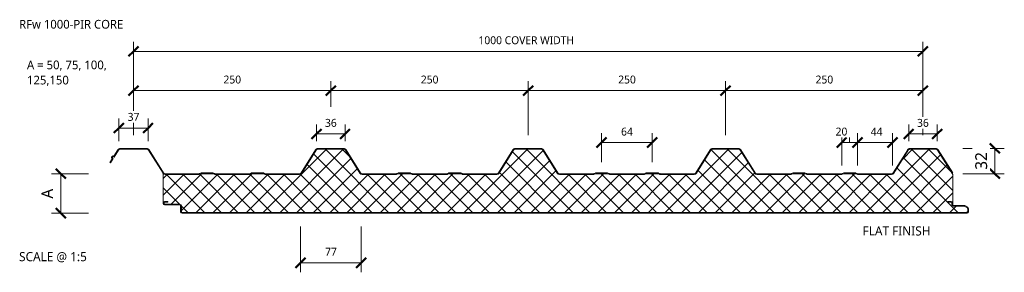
# Model space of a CAD drawing. Header units: millimetres. Extents: x -386 to 1316, y -299 to 2558.
# Tile 1 of 2: x -386 to 862, y 347 to 666. Entities that reach past the tile are written whole.
import ezdxf

# ---------------------------------------------------------------- set-up
doc = ezdxf.new("R2010")
doc.units = ezdxf.units.MM
for name, color, linetype, lineweight in [('A-ANNO-DIMS', 211, 'Continuous', 9), ('A-ANNO-DIMS-5', 211, 'Continuous', 9), ('A-DETL-GENF', 92, 'Continuous', 13), ('G-ANNO-TEXT', 231, 'Continuous', 9)]:
    doc.layers.add(name, color=color, linetype=linetype, lineweight=lineweight)
doc.styles.add('Yu Gothic', font='Yu Gothic.ttf', dxfattribs={"height": 11})
doc.styles.add('Yu Gothic_1', font='Yu Gothic.ttf', dxfattribs={"height": 11.5})
doc.styles.add('Yu Gothic_2', font='Yu Gothic.ttf', dxfattribs={"height": 15})
doc.styles.add('Yu Gothic_3', font='Yu Gothic.ttf', dxfattribs={"height": 10})
doc.styles.add('Yu Gothic_B', font='Yu Gothic.ttf', dxfattribs={"height": 11})
doc.dimstyles.new('Diagonal', dxfattribs={"dimscale": 304.8, "dimtxt": 11.609035, "dimasz": 0.04101, "dimexe": 0.03937, "dimexo": 0.024606, "dimgap": 0.024606, "dimtad": 1, "dimdec": 0, "dimzin": 0, "dimdsep": 46, "dimtxsty": 'Yu Gothic_3', "dimblk1": 'OBLIQUE', "dimblk2": 'OBLIQUE', "dimsah": 1, "dimcen": 0.09, "dimazin": 0, "dimtfac": 1, "dimtdec": 4, "dimtix": 1, "dimtmove": 0, "dimatfit": 3, "dimfxl": 1, "dimtvp": 1, "dimtfill": 1, "dimtolj": 1, "dimtzin": 0, "dimarcsym": 2})
doc.dimstyles.new('Diagonal_1', dxfattribs={"dimscale": 304.8, "dimtxt": 11.609035, "dimasz": 0.04101, "dimexe": 0.03937, "dimexo": 0.024606, "dimgap": 0.024606, "dimtad": 1, "dimdec": 0, "dimzin": 0, "dimdsep": 46, "dimtxsty": 'Yu Gothic_3', "dimblk1": 'OBLIQUE', "dimblk2": 'OBLIQUE', "dimsah": 1, "dimcen": 0.09, "dimazin": 0, "dimtfac": 1, "dimtdec": 4, "dimtix": 1, "dimtmove": 1, "dimatfit": 3, "dimfxl": 1, "dimtvp": 1, "dimtfill": 1, "dimtolj": 1, "dimtzin": 0, "dimarcsym": 2})
doc.dimstyles.new('Diagonal_2', dxfattribs={"dimscale": 304.8, "dimtxt": 17.413553, "dimasz": 0.04101, "dimexe": 0.03937, "dimexo": 0.024606, "dimgap": 0.024606, "dimtad": 1, "dimdec": 0, "dimzin": 0, "dimdsep": 46, "dimtxsty": 'Yu Gothic_2', "dimblk1": 'OBLIQUE', "dimblk2": 'OBLIQUE', "dimsah": 1, "dimcen": 0.09, "dimazin": 0, "dimtfac": 1, "dimtdec": 4, "dimtix": 1, "dimtmove": 0, "dimatfit": 3, "dimfxl": 1, "dimtvp": 1, "dimtfill": 1, "dimtolj": 1, "dimtzin": 0, "dimarcsym": 2})
doc.dimstyles.new('Diagonal_3', dxfattribs={"dimscale": 304.8, "dimtxt": 11.609035, "dimasz": 0.04101, "dimexe": 0.03937, "dimexo": 0.024606, "dimgap": 0.024606, "dimtad": 1, "dimdec": 0, "dimzin": 0, "dimdsep": 46, "dimtxsty": 'Yu Gothic_3', "dimblk1": 'OBLIQUE', "dimblk2": 'OBLIQUE', "dimsah": 1, "dimcen": 0.09, "dimazin": 0, "dimtfac": 1, "dimtdec": 4, "dimtix": 1, "dimtmove": 2, "dimatfit": 3, "dimfxl": 1, "dimtvp": 1, "dimtfill": 1, "dimtolj": 1, "dimtzin": 0, "dimarcsym": 2})

# ---------------------------------------------------------------- blocks, each defined once
blk = doc.blocks.new('Metecno RFw 1000 - FLAT FINISH1 - RFw 1000 50mm - FLAT 2-4904302-15 PANEL SIZE AND PROFILE')
at = {"layer": 'A-DETL-GENF'}
h = blk.add_hatch(color=256, dxfattribs=at)
h.paths.add_polyline_path([(1018.2, 0), (1018.7, 0.1), (1019.1, 0.2), (1019.5, 0.5), (1019.8, 1), (1019.9, 1.3), (1020, 1.8), (1020, 6), (1019.9, 6.5), (1019.8, 6.9), (1019.5, 7.2), (1019, 7.6), (1015, 9.8), (1014.8, 9.9), (1014.3, 10), (1000.9, 10), (1000.6, 10.2), (1000.4, 10.4), (1000.1, 10.7), (1000, 10.9), (1000, 11.2), (1000, 13.2), (999.9, 13.8), (999.6, 14.2), (999.5, 14.5), (999.1, 14.8), (998.7, 14.9), (998.2, 15), (994, 15), (994, 14), (998.4, 14), (998.8, 13.8), (999, 13.4), (999, 13.2), (999, 11.2), (999.1, 10.6), (999.3, 10.1), (999.6, 9.6), (1000.1, 9.3), (1000.6, 9.1), (1001.2, 9), (1014.5, 9), (1018.8, 6.5), (1019, 6.2), (1019, 6), (1019, 1.6), (1018.8, 1.2), (1018.4, 1), (1018.2, 1), (23.6, 1), (23.2, 1.2), (23, 1.6), (23, 1.8), (23, 9.3), (22.9, 9.9), (22.7, 10.4), (22.4, 10.9), (21.9, 11.2), (21.4, 11.4), (20.8, 11.5), (1.6, 11.5), (1.2, 11.7), (1, 12.1), (1, 12.3), (1, 13.4), (1.2, 13.8), (1.6, 14), (1.8, 14), (6, 14), (6, 15), (1.4, 14.9), (1.1, 14.9), (0.7, 14.6), (0.4, 14.3), (0.2, 13.9), (0, 13.5), (0, 13.2), (0, 12.3), (0.1, 11.7), (0.2, 11.4), (0.5, 11), (1, 10.7), (1.3, 10.6), (1.8, 10.5), (21.1, 10.5), (21.4, 10.3), (21.6, 10.1), (21.9, 9.8), (22, 9.6), (22, 9.3), (22, 1.8), (22.1, 1.2), (22.2, 0.9), (22.5, 0.5), (22.9, 0.2), (23.3, 0.1), (23.8, 0), (963.1, 0)])
h.paths.add_polyline_path([(422.7, 49), (423.6, 49.1), (424.4, 49.4), (425, 49.9), (425.6, 50.6), (443.8, 79.8), (444.2, 80.3), (444.8, 80.7), (445.4, 80.9), (446, 81), (478.7, 81), (479.4, 80.9), (480, 80.7), (480.5, 80.3), (480.9, 79.8), (499.2, 50.6), (499.7, 49.9), (500.4, 49.4), (501.2, 49.1), (502, 49), (544.8, 49), (545.6, 49.1), (546.3, 49.3), (548.1, 50), (562.7, 50), (564.5, 49.3), (565.2, 49.1), (566, 49), (608.8, 49), (609.6, 49.1), (610.3, 49.3), (612.1, 50), (626.7, 50), (628.5, 49.3), (629.2, 49.1), (630, 49), (672.7, 49), (673.6, 49.1), (674.4, 49.4), (675, 49.9), (675.6, 50.6), (693.8, 79.8), (694.2, 80.3), (694.8, 80.7), (695.4, 80.9), (696, 81), (728.7, 81), (729.4, 80.9), (730, 80.7), (730.5, 80.3), (730.9, 79.8), (749.2, 50.6), (749.7, 49.9), (750.4, 49.4), (751.2, 49.1), (752, 49), (794.8, 49), (795.6, 49.1), (796.3, 49.3), (798.1, 50), (812.7, 50), (814.5, 49.3), (815.2, 49.1), (816, 49), (858.8, 49), (859.6, 49.1), (860.3, 49.3), (862.1, 50), (876.7, 50), (878.5, 49.3), (879.2, 49.1), (880, 49), (922.7, 49), (923.6, 49.1), (924.4, 49.4), (925, 49.9), (925.6, 50.6), (943.8, 79.8), (944.2, 80.3), (944.8, 80.7), (945.4, 80.9), (946, 81), (978.7, 81), (979.4, 80.9), (980, 80.7), (980.5, 80.3), (980.9, 79.8), (999.2, 50.6), (1000, 51.1), (981.8, 80.3), (981.2, 81), (980.5, 81.5), (979.6, 81.9), (978.7, 82), (946, 82), (945.1, 81.9), (944.3, 81.5), (943.6, 81), (943, 80.3), (924.7, 51.1), (924.4, 50.7), (923.9, 50.3), (923.3, 50.1), (922.7, 50), (879.4, 50.1), (878.5, 50.4), (876.9, 50.9), (876.3, 51), (861.9, 50.9), (861.3, 50.8), (859.4, 50.1), (858.8, 50), (815.4, 50.1), (814.5, 50.4), (812.9, 50.9), (812.3, 51), (797.9, 50.9), (797.3, 50.8), (795.4, 50.1), (794.8, 50), (752, 50), (751.4, 50.1), (750.9, 50.3), (750.4, 50.7), (750, 51.1), (731.8, 80.3), (731.2, 81), (730.5, 81.5), (729.6, 81.9), (728.7, 82), (696, 82), (695.1, 81.9), (694.3, 81.5), (693.5, 80.9), (693, 80.3), (674.7, 51.1), (674.4, 50.7), (673.9, 50.3), (673.3, 50.1), (672.7, 50), (629.4, 50.1), (628.5, 50.4), (626.9, 50.9), (626.3, 51), (611.9, 50.9), (611.3, 50.8), (609.4, 50.1), (608.8, 50), (565.4, 50.1), (564.5, 50.4), (562.9, 50.9), (562.3, 51), (547.9, 50.9), (547.3, 50.8), (545.4, 50.1), (544.8, 50), (502, 50), (501.4, 50.1), (500.9, 50.3), (500.4, 50.7), (500, 51.1), (481.8, 80.3), (481.2, 81), (480.5, 81.5), (479.6, 81.9), (478.7, 82), (446, 82), (445.1, 81.9), (444.3, 81.5), (443.5, 80.9), (443, 80.3), (424.7, 51.1), (424.4, 50.7), (423.9, 50.3), (423.3, 50.1), (422.7, 50), (379.4, 50.1), (378.5, 50.4), (376.9, 50.9), (376.3, 51), (361.9, 50.9), (361.3, 50.8), (359.4, 50.1), (358.8, 50), (315.4, 50.1), (314.5, 50.4), (312.9, 50.9), (312.3, 51), (297.9, 50.9), (297.3, 50.8), (295.4, 50.1), (294.8, 50), (252, 50), (251.4, 50.1), (250.9, 50.3), (250.4, 50.7), (250, 51.1), (231.6, 80.5), (231.2, 81), (230.5, 81.5), (229.6, 81.9), (228.7, 82), (196, 82), (195.1, 81.9), (194.3, 81.5), (193.5, 81), (193, 80.3), (174.7, 51.1), (174.4, 50.7), (173.9, 50.3), (173.3, 50.1), (172.7, 50), (129.4, 50.1), (128.5, 50.4), (126.9, 50.9), (126.3, 51), (111.9, 50.9), (111.3, 50.8), (109.4, 50.1), (108.8, 50), (65.4, 50.1), (64.5, 50.4), (62.9, 50.9), (62.3, 51), (47.9, 50.9), (47.3, 50.8), (45.4, 50.1), (44.8, 50), (2.5, 50), (1.8, 50.1), (1.4, 50.3), (0.9, 50.7), (0.5, 51.1), (-17.7, 80.3), (-18.3, 81), (-19, 81.5), (-19.9, 81.9), (-20.8, 82), (-54.5, 82), (-55.4, 81.9), (-56.2, 81.5), (-56.9, 81), (-57.5, 80.3), (-62.5, 72.3), (-62.9, 72.5), (-63.3, 72.6), (-63.8, 72.6), (-64.2, 72.4), (-64.6, 72.2), (-64.9, 71.9), (-65.3, 71.2), (-65.5, 70.8), (-65.5, 70.3), (-65.4, 69.9), (-65.3, 69.5), (-65, 69.1), (-64.7, 68.9), (-67.5, 64.3), (-66.7, 63.8), (-63.3, 69.2), (-64.3, 69.8), (-64.5, 70.1), (-64.5, 70.5), (-64.4, 70.9), (-64.2, 71), (-64.1, 71.3), (-63.8, 71.5), (-63.4, 71.6), (-63.1, 71.5), (-62.2, 70.9), (-56.7, 79.8), (-56.3, 80.3), (-55.7, 80.7), (-55.1, 80.9), (-54.5, 81), (-20.8, 81), (-20.1, 80.9), (-19.5, 80.7), (-19, 80.3), (-18.6, 79.8), (-0.3, 50.6), (0.3, 49.8), (1, 49.4), (1.8, 49.1), (2.5, 49), (44.8, 49), (45.6, 49.1), (46.3, 49.3), (48.1, 50), (62.7, 50), (64.5, 49.3), (65.2, 49.1), (66, 49), (108.8, 49), (109.7, 49.1), (110.3, 49.3), (112.1, 50), (126.7, 50), (128.5, 49.3), (129.2, 49.1), (130, 49), (172.7, 49), (173.6, 49.1), (174.4, 49.4), (175, 49.9), (175.6, 50.6), (193.8, 79.8), (194.2, 80.3), (194.8, 80.7), (195.4, 80.9), (196, 81), (228.7, 81), (229.4, 80.9), (230, 80.7), (230.5, 80.3), (230.9, 79.8), (249.2, 50.6), (249.7, 49.9), (250.4, 49.4), (251.2, 49.1), (252, 49), (294.8, 49), (295.6, 49.1), (296.3, 49.3), (298.1, 50), (312.7, 50), (314.5, 49.3), (315.2, 49.1), (316, 49), (358.8, 49), (359.6, 49.1), (360.3, 49.3), (362.1, 50), (376.7, 50), (378.5, 49.3), (379.2, 49.1), (380, 49), (414.5, 49)])
h = blk.add_hatch(dxfattribs=at)
h.set_pattern_fill('FP_1', color=256, style=0, pattern_type=2)
h.set_pattern_definition([(45, (203.849, -421.215), (-10.6066, 10.6066), []), (135, (203.849, -421.215), (-10.6066, -10.6066), [])])
h.paths.add_polyline_path([(1018.2, 1), (1018.6, 1.1), (1018.9, 1.4), (1019, 1.8), (1019, 6), (1018.9, 6.4), (1018.6, 6.7), (1014.5, 9), (1001.2, 9), (1000.6, 9.1), (1000.1, 9.3), (999.6, 9.6), (999.3, 10.1), (999.1, 10.6), (999, 11.2), (999, 13.2), (998.9, 13.6), (998.6, 13.9), (998.2, 14), (994, 14), (994, 15), (998.2, 15), (998.7, 14.9), (999.3, 14.6), (999.5, 14.5), (999.8, 14.1), (999.9, 13.7), (1000, 13.2), (1000, 49.2), (980.9, 79.8), (980.5, 80.3), (980, 80.7), (979.4, 80.9), (978.7, 81), (946, 81), (945.4, 80.9), (944.8, 80.7), (944.2, 80.3), (943.8, 79.8), (925.6, 50.6), (925, 49.9), (924.4, 49.4), (923.6, 49.1), (922.7, 49), (880, 49), (879.2, 49.1), (878.5, 49.3), (876.7, 50), (862.1, 50), (860.3, 49.3), (859.6, 49.1), (858.8, 49), (816, 49), (815.2, 49.1), (814.5, 49.3), (812.7, 50), (798.1, 50), (796.3, 49.3), (795.6, 49.1), (794.8, 49), (752, 49), (751.2, 49.1), (750.4, 49.4), (749.7, 49.9), (749.2, 50.6), (730.9, 79.8), (730.5, 80.3), (730, 80.7), (729.4, 80.9), (728.7, 81), (696, 81), (695.4, 80.9), (694.8, 80.7), (694.2, 80.3), (693.8, 79.8), (675.6, 50.6), (675, 49.9), (674.4, 49.4), (673.6, 49.1), (672.7, 49), (630, 49), (629.2, 49.1), (628.5, 49.3), (626.7, 50), (612.1, 50), (610.3, 49.3), (609.6, 49.1), (608.8, 49), (566, 49), (565.2, 49.1), (564.5, 49.3), (562.7, 50), (548.1, 50), (546.3, 49.3), (545.6, 49.1), (544.8, 49), (502, 49), (501.2, 49.1), (500.4, 49.4), (499.7, 49.9), (499.2, 50.6), (480.9, 79.8), (480.5, 80.3), (480, 80.7), (479.4, 80.9), (478.7, 81), (446, 81), (445.4, 80.9), (444.8, 80.7), (444.2, 80.3), (443.8, 79.8), (425.6, 50.6), (425, 49.9), (424.4, 49.4), (423.6, 49.1), (422.7, 49), (380, 49), (379.2, 49.1), (378.5, 49.3), (376.7, 50), (362.1, 50), (360.3, 49.3), (359.6, 49.1), (358.8, 49), (316, 49), (315.2, 49.1), (314.5, 49.3), (312.7, 50), (298.1, 50), (296.3, 49.3), (295.6, 49.1), (294.8, 49), (252, 49), (251.2, 49.1), (250.4, 49.4), (249.7, 49.9), (249.2, 50.6), (230.9, 79.8), (230.5, 80.3), (230, 80.7), (229.4, 80.9), (228.7, 81), (196, 81), (195.4, 80.9), (194.8, 80.7), (194.2, 80.3), (193.8, 79.8), (175.6, 50.6), (175, 49.9), (174.4, 49.4), (173.6, 49.1), (172.7, 49), (130, 49), (129.2, 49.1), (128.5, 49.3), (126.7, 50), (112.1, 50), (109.7, 49.1), (109.6, 49.1), (108.8, 49), (66, 49), (65.2, 49.1), (64.5, 49.3), (62.7, 50), (48.1, 50), (46.3, 49.3), (45.6, 49.1), (44.8, 49), (2.5, 49), (1.8, 49.1), (1.1, 49.3), (0.5, 49.7), (0, 50.1), (0, 13.3), (0.1, 13.7), (0.3, 14.2), (0.7, 14.6), (0.9, 14.8), (1.3, 14.9), (1.8, 15), (6, 15), (6, 14), (1.6, 14), (1.2, 13.8), (1.1, 13.6), (1, 13.2), (1, 12.3), (1.1, 11.9), (1.4, 11.6), (1.8, 11.5), (20.8, 11.5), (21.4, 11.4), (21.9, 11.2), (22.4, 10.9), (22.7, 10.4), (22.9, 9.8), (23, 9.3), (23, 1.8), (23.1, 1.4), (23.4, 1.1), (23.8, 1), (1016.4, 1)])
for p, q in [((-57.5, 80.3), (-62.5, 72.3)), ((-62.2, 70.9), (-56.7, 79.8)), ((-20.8, 82), (-54.5, 82)), ((-54.5, 81), (-20.8, 81)), ((-18.6, 79.8), (-0.3, 50.6)), ((0.5, 51.1), (-17.7, 80.3)), ((193, 80.3), (174.7, 51.1)), ((193.8, 79.8), (175.6, 50.6)), ((228.7, 82), (196, 82)), ((228.7, 81), (196, 81)), ((249.2, 50.6), (230.9, 79.8)), ((250, 51.1), (231.8, 80.3)), ((443, 80.3), (424.7, 51.1)), ((443.8, 79.8), (425.6, 50.6)), ((478.7, 82), (446, 82)), ((478.7, 81), (446, 81)), ((499.2, 50.6), (480.9, 79.8)), ((500, 51.1), (481.8, 80.3)), ((693, 80.3), (674.7, 51.1)), ((693.8, 79.8), (675.6, 50.6)), ((728.7, 82), (696, 82)), ((728.7, 81), (696, 81)), ((749.2, 50.6), (730.9, 79.8)), ((750, 51.1), (731.8, 80.3)), ((943, 80.3), (924.7, 51.1)), ((943.8, 79.8), (925.6, 50.6)), ((978.7, 82), (946, 82)), ((978.7, 81), (946, 81)), ((1000, 49.2), (980.9, 79.8)), ((1000, 51.1), (981.8, 80.3)), ((-64.7, 68.9), (-67.5, 64.3)), ((-67.5, 64.3), (-66.7, 63.8)), ((-66.7, 63.8), (-63.3, 69.2)), ((-63.3, 69.2), (-64.1, 69.7)), ((-63.1, 71.5), (-62.2, 70.9)), ((0, 50.1), (0, 13.3)), ((44.8, 50), (2.5, 50)), ((47.3, 50.8), (45.9, 50.2)), ((48.1, 50), (46.3, 49.3)), ((62.7, 50), (48.1, 50)), ((62.3, 51), (48.5, 51)), ((64.5, 49.3), (62.7, 50)), ((64.8, 50.2), (63.4, 50.8)), ((108.8, 50), (66, 50)), ((111.3, 50.8), (109.9, 50.2)), ((112.1, 50), (110.3, 49.3)), ((126.7, 50), (112.1, 50)), ((126.3, 51), (112.5, 51)), ((128.5, 49.3), (126.7, 50)), ((128.8, 50.2), (127.4, 50.8)), ((172.7, 50), (130, 50)), ((294.8, 50), (252, 50)), ((297.3, 50.8), (295.9, 50.2)), ((298.1, 50), (296.3, 49.3)), ((312.7, 50), (298.1, 50)), ((312.3, 51), (298.5, 51)), ((314.5, 49.3), (312.7, 50)), ((314.8, 50.2), (313.4, 50.8)), ((358.8, 50), (316, 50)), ((361.3, 50.8), (359.9, 50.2)), ((362.1, 50), (360.3, 49.3)), ((376.7, 50), (362.1, 50)), ((376.3, 51), (362.5, 51)), ((378.5, 49.3), (376.7, 50)), ((378.8, 50.2), (377.4, 50.8)), ((422.7, 50), (380, 50)), ((544.8, 50), (502, 50)), ((547.3, 50.8), (545.9, 50.2)), ((548.1, 50), (546.3, 49.3)), ((562.7, 50), (548.1, 50)), ((562.3, 51), (548.5, 51)), ((564.5, 49.3), (562.7, 50)), ((564.8, 50.2), (563.4, 50.8)), ((608.8, 50), (566, 50)), ((611.3, 50.8), (609.9, 50.2)), ((612.1, 50), (610.3, 49.3)), ((626.7, 50), (612.1, 50)), ((626.3, 51), (612.5, 51)), ((628.5, 49.3), (626.7, 50)), ((628.8, 50.2), (627.4, 50.8)), ((672.7, 50), (630, 50)), ((794.8, 50), (752, 50)), ((797.3, 50.8), (795.9, 50.2)), ((798.1, 50), (796.3, 49.3)), ((812.7, 50), (798.1, 50)), ((812.3, 51), (798.5, 51)), ((814.5, 49.3), (812.7, 50)), ((814.8, 50.2), (813.4, 50.8)), ((858.8, 50), (816, 50)), ((861.3, 50.8), (859.9, 50.2)), ((862.1, 50), (860.3, 49.3)), ((876.7, 50), (862.1, 50)), ((876.3, 51), (862.5, 51)), ((878.5, 49.3), (876.7, 50)), ((878.8, 50.2), (877.4, 50.8)), ((922.7, 50), (880, 50)), ((999.2, 50.6), (1000, 51.1)), ((44.8, 49), (2.5, 49)), ((108.8, 49), (66, 49)), ((172.7, 49), (130, 49)), ((294.8, 49), (252, 49)), ((358.8, 49), (316, 49)), ((422.7, 49), (380, 49)), ((544.8, 49), (502, 49)), ((608.8, 49), (566, 49)), ((672.7, 49), (630, 49)), ((794.8, 49), (752, 49)), ((858.8, 49), (816, 49)), ((922.7, 49), (880, 49)), ((1000, 13.2), (1000, 49.2)), ((0, 13.2), (0, 12.3)), ((1, 13.2), (1, 12.3)), ((1.8, 15), (6, 15)), ((6, 14), (1.8, 14)), ((6, 15), (6, 14)), ((994, 14), (994, 15)), ((994, 15), (998.2, 15)), ((998.2, 14), (994, 14)), ((999, 11.2), (999, 13.2)), ((1000, 11.2), (1000, 13.2)), ((1.8, 11.5), (20.8, 11.5)), ((1.8, 10.5), (20.8, 10.5)), ((22, 9.3), (22, 1.8)), ((23, 9.3), (23, 1.8)), ((23.8, 1), (1018.2, 1)), ((23.8, 0), (1018.2, 0)), ((1014.3, 10), (1001.2, 10)), ((1014.5, 9), (1001.2, 9)), ((1018.6, 6.7), (1014.5, 9)), ((1019.1, 7.5), (1015.2, 9.8)), ((1019, 1.8), (1019, 6)), ((1020, 1.8), (1020, 6))]:
    blk.add_line(p, q, dxfattribs=at)
for centre, radius, start, end in [((-54.5, 78.4), 3.6, 90, 147.9946), ((-54.5, 78.4), 2.6, 90, 147.9946), ((-20.8, 78.4), 3.6, 32.0054, 90), ((-20.8, 78.4), 2.6, 32.0054, 90), ((196, 78.4), 3.6, 90, 147.9946), ((196, 78.4), 2.6, 90, 147.9946), ((228.7, 78.4), 3.6, 32.0054, 90), ((228.7, 78.4), 2.6, 32.0054, 90), ((446, 78.4), 3.6, 90, 147.9946), ((446, 78.4), 2.6, 90, 147.9946), ((478.7, 78.4), 3.6, 32.0054, 90), ((478.7, 78.4), 2.6, 32.0054, 90), ((696, 78.4), 3.6, 90, 147.9946), ((696, 78.4), 2.6, 90, 147.9946), ((728.7, 78.4), 3.6, 32.0054, 90), ((728.7, 78.4), 2.6, 32.0054, 90), ((946, 78.4), 3.6, 90, 147.9946), ((946, 78.4), 2.6, 90, 147.9946), ((978.7, 78.4), 3.6, 32.0054, 90), ((978.7, 78.4), 2.6, 32.0054, 90), ((-63.7, 70.4), 1.8, 140.8092, 238.0004), ((-63.5, 70.8), 1.8, 57.99, 155.1708), ((-63.7, 70.4), 0.8, 131.6552, 238.0004), ((-63.5, 70.8), 0.8, 57.9946, 164.3248), ((2.5, 52.4), 3.4, 212.0054, 222.1208), ((2.5, 52.4), 3.4, 221.7854, 270), ((2.5, 52.4), 2.4, 212.0054, 270), ((44.8, 53), 3, 270, 291.8014), ((48.5, 48), 3, 90, 111.8014), ((62.3, 48), 3, 68.1986, 90), ((66, 53), 3, 248.1986, 270), ((108.8, 53), 3, 270, 291.8014), ((112.5, 48), 3, 90, 111.8014), ((126.3, 48), 3, 68.1986, 90), ((130, 53), 3, 248.1986, 270), ((172.7, 52.4), 2.4, 270, 327.9946), ((172.7, 52.4), 3.4, 270, 327.9946), ((252, 52.4), 3.4, 212.0054, 270), ((252, 52.4), 2.4, 212.0054, 270), ((294.8, 53), 3, 270, 291.8014), ((298.5, 48), 3, 90, 111.8014), ((312.3, 48), 3, 68.1986, 90), ((316, 53), 3, 248.1986, 270), ((358.8, 53), 3, 270, 291.8014), ((362.5, 48), 3, 90, 111.8014), ((376.3, 48), 3, 68.1986, 90), ((380, 53), 3, 248.1986, 270), ((422.7, 52.4), 2.4, 270, 327.9946), ((422.7, 52.4), 3.4, 270, 327.9946), ((502, 52.4), 3.4, 212.0054, 270), ((502, 52.4), 2.4, 212.0054, 270), ((544.8, 53), 3, 270, 291.8014), ((548.5, 48), 3, 90, 111.8014), ((562.3, 48), 3, 68.1986, 90), ((566, 53), 3, 248.1986, 270), ((608.8, 53), 3, 270, 291.8014), ((612.5, 48), 3, 90, 111.8014), ((626.3, 48), 3, 68.1986, 90), ((630, 53), 3, 248.1986, 270), ((672.7, 52.4), 2.4, 270, 327.9946), ((672.7, 52.4), 3.4, 270, 327.9946), ((752, 52.4), 3.4, 212.0054, 270), ((752, 52.4), 2.4, 212.0054, 270), ((794.8, 53), 3, 270, 291.8014), ((798.5, 48), 3, 90, 111.8014), ((812.3, 48), 3, 68.1986, 90), ((816, 53), 3, 248.1986, 270), ((858.8, 53), 3, 270, 291.8014), ((862.5, 48), 3, 90, 111.8014), ((876.3, 48), 3, 68.1986, 90), ((880, 53), 3, 248.1986, 270), ((922.7, 52.4), 2.4, 270, 327.9946), ((922.7, 52.4), 3.4, 270, 327.9946), ((44.8, 53), 4, 270, 291.8014), ((66, 53), 4, 248.1986, 270), ((108.8, 53), 4, 270, 291.8014), ((130, 53), 4, 248.1986, 270), ((294.8, 53), 4, 270, 291.8014), ((316, 53), 4, 248.1986, 270), ((358.8, 53), 4, 270, 291.8014), ((380, 53), 4, 248.1986, 270), ((544.8, 53), 4, 270, 291.8014), ((566, 53), 4, 248.1986, 270), ((608.8, 53), 4, 270, 291.8014), ((630, 53), 4, 248.1986, 270), ((794.8, 53), 4, 270, 291.8014), ((816, 53), 4, 248.1986, 270), ((858.8, 53), 4, 270, 291.8014), ((880, 53), 4, 248.1986, 270), ((1.8, 13.2), 1.8, 90, 176.836), ((1.8, 13.2), 1.8, 176.8012, 180), ((1.8, 13.2), 0.8, 90, 180), ((1.8, 13.2), 0.8, 150, 180), ((998.2, 13.2), 1.8, 0, 90), ((998.2, 13.2), 0.8, 360, 90), ((998.2, 13.2), 0.8, 360, 30), ((1.8, 12.3), 1.8, 180, 270), ((1.8, 12.3), 0.8, 180, 210), ((1.8, 12.3), 0.8, 180, 270), ((20.8, 9.3), 2.2, 360, 90), ((20.8, 9.3), 1.2, 360, 90), ((23.8, 1.8), 1.8, 180, 270), ((23.8, 1.8), 0.8, 180, 210), ((23.8, 1.8), 0.8, 180, 270), ((1001.2, 11.2), 2.2, 180, 270), ((1001.2, 11.2), 1.2, 180, 270), ((1014.3, 8.2), 1.8, 60, 90), ((1018.2, 1.8), 1.8, 270, 0), ((1018.2, 1.8), 0.8, 270, 0), ((1018.2, 6), 0.8, 360, 60), ((1018.2, 6), 0.8, 360, 30), ((1018.2, 1.8), 0.8, 330, 0), ((1018.2, 6), 1.8, 0, 60)]:
    blk.add_arc(centre, radius, start, end, dxfattribs=at)
blk = doc.blocks.new('DIMBLOCK1-15 PANEL SIZE AND PROFILE')
at = {"layer": 'A-ANNO-DIMS-5', "lineweight": 50}
for p, q in [((-333.5, 471.2), (-339.7, 477.5)), ((-333.5, 471.2), (-327.2, 465)), ((-333.5, 421.2), (-339.7, 427.5)), ((-333.5, 421.2), (-327.2, 415))]:
    blk.add_line(p, q, dxfattribs=at)
at = {"layer": 'A-ANNO-DIMS-5'}
for p, q in [((-333.5, 471.2), (-345.5, 471.2)), ((-333.5, 421.2), (-333.5, 471.2)), ((-333.5, 471.2), (-298.6, 471.2)), ((-333.5, 421.2), (-345.5, 421.2)), ((-333.5, 421.2), (-298.6, 421.2))]:
    blk.add_line(p, q, dxfattribs=at)
at = {"layer": 'A-ANNO-DIMS-5', "color": 0, "insert": (-358.3, 439.7), "char_height": 15, "width": 15.672, "attachment_point": 1, "rotation": 90, "line_spacing_factor": 1.024327, "style": 'Yu Gothic_2', "bg_fill": 3, "box_fill_scale": 1.25, "bg_fill_color": 256, "bg_fill_true_color": 13158600, "bg_fill_transparency": 0}
blk.add_mtext('A', dxfattribs=at)
blk = doc.blocks.new('_Oblique')
at = {"color": 0, "linetype": 'ByBlock', "lineweight": -2}
blk.add_line((-0.5, -0.5), (0.5, 0.5), dxfattribs=at)
blk = doc.blocks.new('DIMBLOCK2-15 PANEL SIZE AND PROFILE')
at = {"layer": 'A-ANNO-DIMS-5'}
for p, q in [((849.6, 503.2), (809, 503.2)), ((849.6, 503.2), (849.6, 471.2)), ((849.6, 503.2), (861.6, 503.2)), ((849.6, 471.2), (809, 471.2)), ((849.6, 471.2), (861.6, 471.2))]:
    blk.add_line(p, q, dxfattribs=at)
at = {"layer": 'A-ANNO-DIMS-5', "lineweight": 50}
for p, q in [((849.6, 503.2), (843.4, 509.5)), ((849.6, 503.2), (855.9, 497)), ((849.6, 471.2), (843.4, 477.5)), ((849.6, 471.2), (855.9, 465))]:
    blk.add_line(p, q, dxfattribs=at)
at = {"layer": 'A-ANNO-DIMS-5', "color": 0, "insert": (824.8, 476.2), "char_height": 15, "width": 26.428, "attachment_point": 1, "rotation": 90, "line_spacing_factor": 1.024327, "style": 'Yu Gothic_2', "bg_fill": 3, "box_fill_scale": 1.25, "bg_fill_color": 256, "bg_fill_true_color": 13158600, "bg_fill_transparency": 0}
blk.add_mtext('32', dxfattribs=at)
blk = doc.blocks.new('DIMBLOCK3-15 PANEL SIZE AND PROFILE')
at = {"layer": 'A-ANNO-DIMS-5'}
for p, q in [((-241.5, 625.9), (-241.5, 637.9)), ((758.5, 625.9), (758.5, 637.9)), ((-241.5, 625.9), (758.5, 625.9)), ((-241.5, 625.9), (-241.5, 519.9)), ((758.5, 625.9), (758.5, 519.9))]:
    blk.add_line(p, q, dxfattribs=at)
at = {"layer": 'A-ANNO-DIMS-5', "lineweight": 50}
for p, q in [((-241.5, 625.9), (-247.8, 619.7)), ((-241.5, 625.9), (-235.3, 632.2)), ((758.5, 625.9), (752.2, 619.7)), ((758.5, 625.9), (764.7, 632.2))]:
    blk.add_line(p, q, dxfattribs=at)
at = {"layer": 'A-ANNO-DIMS-5', "color": 0, "insert": (195.5, 645), "char_height": 10, "width": 151.191, "attachment_point": 1, "line_spacing_factor": 1.024327, "style": 'Yu Gothic_3', "bg_fill": 3, "box_fill_scale": 1.25, "bg_fill_color": 256, "bg_fill_true_color": 13158600, "bg_fill_transparency": 0}
blk.add_mtext('1000 COVER WIDTH', dxfattribs=at)
blk = doc.blocks.new('DIMBLOCK4-15 PANEL SIZE AND PROFILE')
at = {"layer": 'A-ANNO-DIMS-5'}
for p, q in [((-241.5, 576.3), (-241.5, 588.3)), ((8.5, 576.3), (8.5, 588.3)), ((-241.5, 576.3), (8.5, 576.3)), ((-241.5, 576.3), (-241.5, 560.9)), ((8.5, 576.3), (8.5, 555.6))]:
    blk.add_line(p, q, dxfattribs=at)
at = {"layer": 'A-ANNO-DIMS-5', "lineweight": 50}
for p, q in [((-241.5, 576.3), (-247.8, 570)), ((-241.5, 576.3), (-235.3, 582.5)), ((8.5, 576.3), (2.2, 570)), ((8.5, 576.3), (14.7, 582.5))]:
    blk.add_line(p, q, dxfattribs=at)
at = {"layer": 'A-ANNO-DIMS-5', "color": 0, "insert": (-127.5, 595.3), "char_height": 10, "width": 26.428, "attachment_point": 1, "line_spacing_factor": 1.024327, "style": 'Yu Gothic_3', "bg_fill": 3, "box_fill_scale": 1.25, "bg_fill_color": 256, "bg_fill_true_color": 13158600, "bg_fill_transparency": 0}
blk.add_mtext('250', dxfattribs=at)
blk = doc.blocks.new('DIMBLOCK5-15 PANEL SIZE AND PROFILE')
at = {"layer": 'A-ANNO-DIMS-5'}
for p, q in [((8.5, 576.3), (8.5, 588.3)), ((258.5, 576.3), (258.5, 588.3)), ((8.5, 576.3), (258.5, 576.3)), ((8.5, 576.3), (8.5, 555.6)), ((258.5, 576.3), (258.5, 519.9))]:
    blk.add_line(p, q, dxfattribs=at)
at = {"layer": 'A-ANNO-DIMS-5', "lineweight": 50}
for p, q in [((8.5, 576.3), (2.2, 570)), ((8.5, 576.3), (14.7, 582.5)), ((258.5, 576.3), (252.2, 570)), ((258.5, 576.3), (264.7, 582.5))]:
    blk.add_line(p, q, dxfattribs=at)
at = {"layer": 'A-ANNO-DIMS-5', "color": 0, "insert": (122.5, 595.3), "char_height": 10, "width": 26.428, "attachment_point": 1, "line_spacing_factor": 1.024327, "style": 'Yu Gothic_3', "bg_fill": 3, "box_fill_scale": 1.25, "bg_fill_color": 256, "bg_fill_true_color": 13158600, "bg_fill_transparency": 0}
blk.add_mtext('250', dxfattribs=at)
blk = doc.blocks.new('DIMBLOCK6-15 PANEL SIZE AND PROFILE')
at = {"layer": 'A-ANNO-DIMS-5'}
for p, q in [((258.5, 576.3), (258.5, 588.3)), ((508.5, 576.3), (508.5, 588.3)), ((258.5, 576.3), (508.5, 576.3)), ((258.5, 576.3), (258.5, 519.9)), ((508.5, 576.3), (508.5, 519.9))]:
    blk.add_line(p, q, dxfattribs=at)
at = {"layer": 'A-ANNO-DIMS-5', "lineweight": 50}
for p, q in [((258.5, 576.3), (252.2, 570)), ((258.5, 576.3), (264.7, 582.5)), ((508.5, 576.3), (502.2, 570)), ((508.5, 576.3), (514.7, 582.5))]:
    blk.add_line(p, q, dxfattribs=at)
at = {"layer": 'A-ANNO-DIMS-5', "color": 0, "insert": (372.5, 595.3), "char_height": 10, "width": 26.428, "attachment_point": 1, "line_spacing_factor": 1.024327, "style": 'Yu Gothic_3', "bg_fill": 3, "box_fill_scale": 1.25, "bg_fill_color": 256, "bg_fill_true_color": 13158600, "bg_fill_transparency": 0}
blk.add_mtext('250', dxfattribs=at)
blk = doc.blocks.new('DIMBLOCK7-15 PANEL SIZE AND PROFILE')
at = {"layer": 'A-ANNO-DIMS-5'}
for p, q in [((508.5, 576.3), (508.5, 588.3)), ((758.5, 576.3), (758.5, 588.3)), ((508.5, 576.3), (758.5, 576.3)), ((508.5, 576.3), (508.5, 519.9)), ((758.5, 576.3), (758.5, 519.9))]:
    blk.add_line(p, q, dxfattribs=at)
at = {"layer": 'A-ANNO-DIMS-5', "lineweight": 50}
for p, q in [((508.5, 576.3), (502.2, 570)), ((508.5, 576.3), (514.7, 582.5)), ((758.5, 576.3), (752.2, 570)), ((758.5, 576.3), (764.7, 582.5))]:
    blk.add_line(p, q, dxfattribs=at)
at = {"layer": 'A-ANNO-DIMS-5', "color": 0, "insert": (622.5, 595.3), "char_height": 10, "width": 26.428, "attachment_point": 1, "line_spacing_factor": 1.024327, "style": 'Yu Gothic_3', "bg_fill": 3, "box_fill_scale": 1.25, "bg_fill_color": 256, "bg_fill_true_color": 13158600, "bg_fill_transparency": 0}
blk.add_mtext('250', dxfattribs=at)
blk = doc.blocks.new('DIMBLOCK8-15 PANEL SIZE AND PROFILE')
at = {"layer": 'A-ANNO-DIMS-5'}
for p, q in [((-30, 358.6), (-30, 404.4)), ((47, 358.6), (47, 404.4)), ((-30, 358.6), (47, 358.6)), ((-30, 358.6), (-30, 346.6)), ((47, 358.6), (47, 346.6))]:
    blk.add_line(p, q, dxfattribs=at)
at = {"layer": 'A-ANNO-DIMS-5', "lineweight": 50}
for p, q in [((-30, 358.6), (-23.8, 364.8)), ((47, 358.6), (53.2, 364.8)), ((-30, 358.6), (-36.3, 352.3)), ((47, 358.6), (40.7, 352.3))]:
    blk.add_line(p, q, dxfattribs=at)
at = {"layer": 'A-ANNO-DIMS-5', "color": 0, "insert": (1.2, 377.6), "char_height": 10, "width": 17.618, "attachment_point": 1, "line_spacing_factor": 1.024327, "style": 'Yu Gothic_3', "bg_fill": 3, "box_fill_scale": 1.25, "bg_fill_color": 256, "bg_fill_true_color": 13158600, "bg_fill_transparency": 0}
blk.add_mtext('77', dxfattribs=at)
blk = doc.blocks.new('DIMBLOCK9-15 PANEL SIZE AND PROFILE')
at = {"layer": 'A-ANNO-DIMS-5'}
for p, q in [((655.6, 510.5), (655.6, 522.5)), ((675.6, 510.5), (675.6, 522.5)), ((655.6, 510.5), (675.6, 510.5)), ((655.6, 510.5), (655.6, 481.4)), ((675.6, 510.5), (675.6, 481.4))]:
    blk.add_line(p, q, dxfattribs=at)
at = {"layer": 'A-ANNO-DIMS-5', "lineweight": 50}
for p, q in [((655.6, 510.5), (661.9, 516.8)), ((675.6, 510.5), (681.9, 516.8)), ((655.6, 510.5), (649.4, 504.3)), ((675.6, 510.5), (669.4, 504.3))]:
    blk.add_line(p, q, dxfattribs=at)
at = {"layer": 'A-ANNO-DIMS-5'}
blk.add_ellipse((662.6, 510.5), major_axis=(0, 16), ratio=0.187228, start_param=4.712389, end_param=6.283185, dxfattribs=at)
at = {"layer": 'A-ANNO-DIMS-5', "color": 0, "insert": (647.9, 529.5), "char_height": 10, "width": 17.618, "attachment_point": 1, "line_spacing_factor": 1.024327, "style": 'Yu Gothic_3', "bg_fill": 3, "box_fill_scale": 1.25, "bg_fill_color": 256, "bg_fill_true_color": 13158600, "bg_fill_transparency": 0}
blk.add_mtext('20', dxfattribs=at)
blk = doc.blocks.new('DIMBLOCK10-15 PANEL SIZE AND PROFILE')
at = {"layer": 'A-ANNO-DIMS-5'}
for p, q in [((351.5, 510.5), (351.5, 522.5)), ((415.5, 510.5), (415.5, 522.5)), ((351.5, 510.5), (415.5, 510.5)), ((351.5, 510.5), (351.5, 486)), ((415.5, 510.5), (415.5, 486))]:
    blk.add_line(p, q, dxfattribs=at)
at = {"layer": 'A-ANNO-DIMS-5', "lineweight": 50}
for p, q in [((351.5, 510.5), (357.7, 516.8)), ((415.5, 510.5), (421.7, 516.8)), ((351.5, 510.5), (345.2, 504.3)), ((415.5, 510.5), (409.2, 504.3))]:
    blk.add_line(p, q, dxfattribs=at)
at = {"layer": 'A-ANNO-DIMS-5', "color": 0, "insert": (376.2, 529.5), "char_height": 10, "width": 17.618, "attachment_point": 1, "line_spacing_factor": 1.024327, "style": 'Yu Gothic_3', "bg_fill": 3, "box_fill_scale": 1.25, "bg_fill_color": 256, "bg_fill_true_color": 13158600, "bg_fill_transparency": 0}
blk.add_mtext('64', dxfattribs=at)
blk = doc.blocks.new('DIMBLOCK11-15 PANEL SIZE AND PROFILE')
at = {"layer": 'A-ANNO-DIMS-5'}
for p, q in [((-260, 529), (-260, 541)), ((-223, 529), (-223, 541)), ((-260, 529), (-223, 529)), ((-260, 529), (-260, 512.5)), ((-223, 529), (-223, 512.5))]:
    blk.add_line(p, q, dxfattribs=at)
at = {"layer": 'A-ANNO-DIMS-5', "lineweight": 50}
for p, q in [((-260, 529), (-266.3, 522.8)), ((-260, 529), (-253.8, 535.3)), ((-223, 529), (-229.3, 522.8)), ((-223, 529), (-216.8, 535.3))]:
    blk.add_line(p, q, dxfattribs=at)
at = {"layer": 'A-ANNO-DIMS-5', "color": 0, "insert": (-248.9, 548.1), "char_height": 10, "width": 17.618, "attachment_point": 1, "line_spacing_factor": 1.024327, "style": 'Yu Gothic_3', "bg_fill": 3, "box_fill_scale": 1.25, "bg_fill_color": 256, "bg_fill_true_color": 13158600, "bg_fill_transparency": 0}
blk.add_mtext('37', dxfattribs=at)
blk = doc.blocks.new('DIMBLOCK12-15 PANEL SIZE AND PROFILE')
at = {"layer": 'A-ANNO-DIMS-5'}
for p, q in [((-9.5, 521.5), (-9.5, 533.5)), ((26.5, 521.5), (26.5, 533.5)), ((-9.5, 521.5), (26.5, 521.5)), ((-9.5, 521.5), (-9.5, 512.5)), ((26.5, 521.5), (26.5, 512.5))]:
    blk.add_line(p, q, dxfattribs=at)
at = {"layer": 'A-ANNO-DIMS-5', "lineweight": 50}
for p, q in [((-9.5, 521.5), (-3.3, 527.7)), ((26.5, 521.5), (32.7, 527.7)), ((-9.5, 521.5), (-15.8, 515.2)), ((26.5, 521.5), (20.2, 515.2))]:
    blk.add_line(p, q, dxfattribs=at)
at = {"layer": 'A-ANNO-DIMS-5', "color": 0, "insert": (1.1, 540.5), "char_height": 10, "width": 17.618, "attachment_point": 1, "line_spacing_factor": 1.024327, "style": 'Yu Gothic_3', "bg_fill": 3, "box_fill_scale": 1.25, "bg_fill_color": 256, "bg_fill_true_color": 13158600, "bg_fill_transparency": 0}
blk.add_mtext('36', dxfattribs=at)
blk = doc.blocks.new('DIMBLOCK13-15 PANEL SIZE AND PROFILE')
at = {"layer": 'A-ANNO-DIMS-5'}
for p, q in [((675.6, 510.5), (675.6, 522.5)), ((720, 510.5), (720, 522.5)), ((675.6, 510.5), (720, 510.5)), ((675.6, 510.5), (675.6, 481.4)), ((720, 510.5), (720, 481.4))]:
    blk.add_line(p, q, dxfattribs=at)
at = {"layer": 'A-ANNO-DIMS-5', "lineweight": 50}
for p, q in [((675.6, 510.5), (681.9, 516.8)), ((720, 510.5), (726.2, 516.8)), ((675.6, 510.5), (669.4, 504.3)), ((720, 510.5), (713.7, 504.3))]:
    blk.add_line(p, q, dxfattribs=at)
at = {"layer": 'A-ANNO-DIMS-5', "color": 0, "insert": (692.4, 529.5), "char_height": 10, "width": 17.618, "attachment_point": 1, "line_spacing_factor": 1.024327, "style": 'Yu Gothic_3', "bg_fill": 3, "box_fill_scale": 1.25, "bg_fill_color": 256, "bg_fill_true_color": 13158600, "bg_fill_transparency": 0}
blk.add_mtext('44', dxfattribs=at)
blk = doc.blocks.new('DIMBLOCK14-15 PANEL SIZE AND PROFILE')
at = {"layer": 'A-ANNO-DIMS-5'}
for p, q in [((740.5, 521.5), (740.5, 533.5)), ((776.5, 521.5), (776.5, 533.5)), ((740.5, 521.5), (776.5, 521.5)), ((740.5, 521.5), (740.5, 512.5)), ((776.5, 521.5), (776.5, 512.5))]:
    blk.add_line(p, q, dxfattribs=at)
at = {"layer": 'A-ANNO-DIMS-5', "lineweight": 50}
for p, q in [((740.5, 521.5), (746.7, 527.7)), ((776.5, 521.5), (782.7, 527.7)), ((740.5, 521.5), (734.2, 515.2)), ((776.5, 521.5), (770.2, 515.2))]:
    blk.add_line(p, q, dxfattribs=at)
at = {"layer": 'A-ANNO-DIMS-5', "color": 0, "insert": (751.1, 540.5), "char_height": 10, "width": 17.618, "attachment_point": 1, "line_spacing_factor": 1.024327, "style": 'Yu Gothic_3', "bg_fill": 3, "box_fill_scale": 1.25, "bg_fill_color": 256, "bg_fill_true_color": 13158600, "bg_fill_transparency": 0}
blk.add_mtext('36', dxfattribs=at)

msp = doc.modelspace()

# ---------------------------------------------------------------- block references
at = {"layer": 'A-DETL-GENF'}
msp.add_blockref('Metecno RFw 1000 - FLAT FINISH1 - RFw 1000 50mm - FLAT 2-4904302-15 PANEL SIZE AND PROFILE', (-203.8, 421.2), dxfattribs=at)

# ---------------------------------------------------------------- texts
at = {"layer": 'G-ANNO-TEXT', "color": 7, "attachment_point": 1, "bg_fill": 3, "box_fill_scale": 1.25, "bg_fill_color": 256, "bg_fill_true_color": 13158600, "bg_fill_transparency": 0}
for s, insert, char_height, width, style in [('RFw 1000-PIR CORE', (-386.4, 665.7), 11, 179.979, 'Yu Gothic_B'), ('A = 50, 75, 100, ', (-376.4, 614.3), 11, 135.485, 'Yu Gothic'), ('FLAT FINISH', (682.1, 404.6), 11.5, 109.43, 'Yu Gothic_1'), ('SCALE @ 1:5', (-386.4, 372.1), 11.5, 108.629, 'Yu Gothic_1')]:
    msp.add_mtext(s, dxfattribs=dict(at, insert=insert, char_height=char_height, width=width, style=style))

# ---------------------------------------------------------------- dimensions: what is measured, and where the dimension line sits
at = {"layer": 'A-ANNO-DIMS'}
dim = msp.add_linear_dim(base=(758.5, 625.9), p1=(-241.5, 512.4), p2=(758.5, 512.4), text='1000 COVER WIDTH', dimstyle='Diagonal', override={"dimpost": '<>', "dimfxl": 1000}, dxfattribs=at)
dim.commit()
dim.dimension.update_dxf_attribs({"geometry": 'DIMBLOCK3-15 PANEL SIZE AND PROFILE', "text_midpoint": (258.5, 638.5)})
dim = msp.add_linear_dim(base=(-333.5, 471.2), p1=(-291.1, 421.2), p2=(-291.1, 471.2), angle=90, text='A', dimstyle='Diagonal_2', override={"dimpost": '<>', "dimfxl": 50}, dxfattribs=at)
dim.commit()
dim.dimension.update_dxf_attribs({"geometry": 'DIMBLOCK1-15 PANEL SIZE AND PROFILE', "text_midpoint": (-348.5, 446.2)})
dim = msp.add_linear_dim(base=(47, 358.6), p1=(-30, 411.9), p2=(47, 411.9), dimstyle='Diagonal', override={"dimpost": '<>', "dimfxl": 76.998597}, dxfattribs=at)
dim.commit()
dim.dimension.update_dxf_attribs({"geometry": 'DIMBLOCK8-15 PANEL SIZE AND PROFILE', "text_midpoint": (8.5, 371.1)})

# ---------------------------------------------------------------- next in the draw order: texts
at = {"layer": 'G-ANNO-TEXT', "color": 7, "insert": (-376.4, 595.1), "char_height": 11, "width": 64.937, "attachment_point": 1, "style": 'Yu Gothic', "bg_fill": 3, "box_fill_scale": 1.25, "bg_fill_color": 256, "bg_fill_true_color": 13158600, "bg_fill_transparency": 0}
msp.add_mtext('125,150', dxfattribs=at)

# ---------------------------------------------------------------- next in the draw order: dimensions: what is measured, and where the dimension line sits
at = {"layer": 'A-ANNO-DIMS'}
dim = msp.add_linear_dim(base=(8.5, 576.3), p1=(-241.5, 553.4), p2=(8.5, 548.1), dimstyle='Diagonal', override={"dimpost": '<>', "dimfxl": 250.05578}, dxfattribs=at)
dim.commit()
dim.dimension.update_dxf_attribs({"geometry": 'DIMBLOCK4-15 PANEL SIZE AND PROFILE', "text_midpoint": (-116.5, 588.8)})
dim = msp.add_linear_dim(base=(849.6, 471.2), p1=(801.5, 503.2), p2=(801.5, 471.2), angle=90, dimstyle='Diagonal_2', override={"dimpost": '<>', "dimfxl": 32}, dxfattribs=at)
dim.commit()
dim.dimension.update_dxf_attribs({"geometry": 'DIMBLOCK2-15 PANEL SIZE AND PROFILE', "text_midpoint": (834.6, 487.2)})

# ---------------------------------------------------------------- next in the draw order: dimensions: what is measured, and where the dimension line sits
for base, p1, p2, override, picture, middle in [((258.5, 576.3), (8.5, 548.1), (258.5, 512.4), {"dimpost": '<>', "dimfxl": 252.544169}, 'DIMBLOCK5-15 PANEL SIZE AND PROFILE', (133.5, 588.8)), ((-223, 529), (-260, 505), (-223, 505), {"dimpost": '<>', "dimfxl": 37}, 'DIMBLOCK11-15 PANEL SIZE AND PROFILE', (-241.5, 541.5))]:
    dim = msp.add_linear_dim(base=base, p1=p1, p2=p2, dimstyle='Diagonal', override=override, dxfattribs=at)
    dim.commit()
    dim.dimension.update_dxf_attribs({"geometry": picture, "text_midpoint": middle})

# ---------------------------------------------------------------- next in the draw order: dimensions: what is measured, and where the dimension line sits
for base, p1, p2, override, picture, middle in [((508.5, 576.3), (258.5, 512.4), (508.5, 512.4), {"dimpost": '<>', "dimfxl": 250}, 'DIMBLOCK6-15 PANEL SIZE AND PROFILE', (383.5, 588.8)), ((26.5, 521.5), (-9.5, 505), (26.5, 505), {"dimpost": '<>', "dimfxl": 36}, 'DIMBLOCK12-15 PANEL SIZE AND PROFILE', (8.5, 534))]:
    dim = msp.add_linear_dim(base=base, p1=p1, p2=p2, dimstyle='Diagonal', override=override, dxfattribs=at)
    dim.commit()
    dim.dimension.update_dxf_attribs({"geometry": picture, "text_midpoint": middle})

# ---------------------------------------------------------------- next in the draw order: dimensions: what is measured, and where the dimension line sits
for base, p1, p2, override, picture, middle in [((758.5, 576.3), (508.5, 512.4), (758.5, 512.4), {"dimpost": '<>', "dimfxl": 250}, 'DIMBLOCK7-15 PANEL SIZE AND PROFILE', (633.5, 588.8)), ((415.5, 510.5), (351.5, 478.5), (415.5, 478.5), {"dimpost": '<>', "dimfxl": 64}, 'DIMBLOCK10-15 PANEL SIZE AND PROFILE', (383.5, 523))]:
    dim = msp.add_linear_dim(base=base, p1=p1, p2=p2, dimstyle='Diagonal', override=override, dxfattribs=at)
    dim.commit()
    dim.dimension.update_dxf_attribs({"geometry": picture, "text_midpoint": middle})

# ---------------------------------------------------------------- next in the draw order: dimensions: what is measured, and where the dimension line sits
dim = msp.add_linear_dim(base=(776.5, 521.5), p1=(740.5, 505), p2=(776.5, 505), dimstyle='Diagonal', override={"dimpost": '<>', "dimfxl": 36}, dxfattribs=at)
dim.commit()
dim.dimension.update_dxf_attribs({"geometry": 'DIMBLOCK14-15 PANEL SIZE AND PROFILE', "text_midpoint": (758.5, 534)})
dim = msp.add_linear_dim(base=(675.6, 510.5), p1=(655.6, 473.9), p2=(675.6, 473.9), dimstyle='Diagonal_1', override={"dimpost": '<>', "dimfxl": 20}, dxfattribs=at)
dim.commit()
dim.dimension.update_dxf_attribs({"geometry": 'DIMBLOCK9-15 PANEL SIZE AND PROFILE', "text_midpoint": (656.8, 522.9), "dimtype": 160})

# ---------------------------------------------------------------- next in the draw order: dimensions: what is measured, and where the dimension line sits
dim = msp.add_linear_dim(base=(720, 510.5), p1=(675.6, 473.9), p2=(720, 473.9), dimstyle='Diagonal_3', override={"dimpost": '<>', "dimfxl": 44.366704}, dxfattribs=at)
dim.commit()
dim.dimension.update_dxf_attribs({"geometry": 'DIMBLOCK13-15 PANEL SIZE AND PROFILE', "text_midpoint": (701.2, 522.9), "dimtype": 160})

doc.saveas('drawing.dxf')
